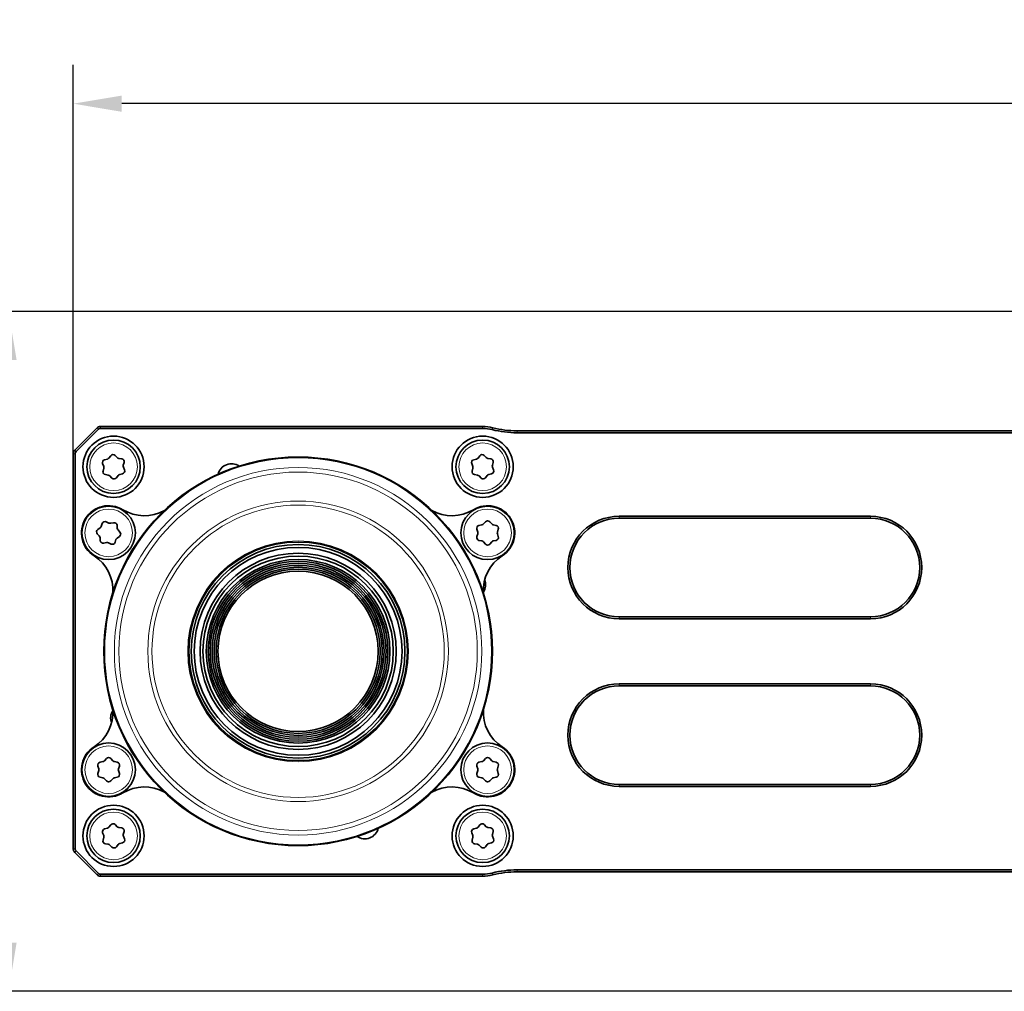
# Model space of a CAD drawing. Header units: millimetres. Extents: x 10 to 1178, y 10 to 830.
# Tile 9 of 44: x 217 to 318, y 392 to 492. Entities that reach past the tile are written whole.
import ezdxf

# ---------------------------------------------------------------- set-up
doc = ezdxf.new("R2010")
doc.units = ezdxf.units.MM
doc.header["$LTSCALE"] = 2
for name, color, linetype, lineweight in [('Bemaßung (ISO)', 7, 'Continuous', 25), ('Sichtbar (ISO)', 7, 'Continuous', 35), ('Sichtbar schmal (ISO)', 7, 'Continuous', 18)]:
    doc.layers.add(name, color=color, linetype=linetype, lineweight=lineweight)
doc.styles.add('Notiztext (ISO)', font='isocpeur.ttf')
doc.dimstyles.new('Standard (ISO)', dxfattribs={"dimscale": 2, "dimtxt": 3.5, "dimasz": 2.5, "dimexe": 2, "dimexo": 0, "dimgap": 0.762, "dimtad": 1, "dimtoh": 1, "dimdec": 8, "dimdsep": 46, "dimtxsty": 'Notiztext (ISO)', "dimcen": 0.09, "dimdle": 10, "dimclrd": 256, "dimclre": 256, "dimclrt": 256, "dimadec": 6, "dimazin": 2, "dimtfac": 0.514286, "dimtdec": 3, "dimtmove": 0, "dimatfit": 3, "dimfxl": 1, "dimtolj": 1, "dimlwd": -1, "dimlwe": -1, "dimarcsym": 0})

# ---------------------------------------------------------------- blocks, each defined once
blk = doc.blocks.new('*D9')
at = {"layer": 'Bemaßung (ISO)', "transparency": 16777216}
for p, q in [((364.51, 461.82), (211.69, 461.82)), ((215.69, 396.82), (215.69, 456.82)), ((364.51, 391.82), (211.69, 391.82))]:
    blk.add_line(p, q, dxfattribs=at)
for points in [[(214.86, 456.82), (216.53, 456.82), (215.69, 461.82)], [(214.86, 396.82), (216.53, 396.82), (215.69, 391.82)]]:
    blk.add_solid(points, dxfattribs=at)
at = {"layer": 'Defpoints', "color": 0, "transparency": 16777216}
for p in [(215.69, 461.82), (364.51, 461.82), (364.51, 391.82)]:
    blk.add_point(p, dxfattribs=at)
at = {"layer": 'Bemaßung (ISO)', "transparency": 16777216, "insert": (207.17, 422.62), "char_height": 7, "attachment_point": 1, "rotation": 90, "style": 'Notiztext (ISO)'}
blk.add_mtext('\\A1;70', dxfattribs=at)
blk = doc.blocks.new('*D11')
at = {"layer": 'Bemaßung (ISO)', "transparency": 16777216}
for p, q in [((222.36, 447.16), (222.36, 487.2)), ((568.66, 447.16), (568.66, 487.2)), ((563.66, 483.2), (227.36, 483.2))]:
    blk.add_line(p, q, dxfattribs=at)
for points in [[(227.36, 484.03), (227.36, 482.36), (222.36, 483.2)], [(563.66, 484.03), (563.66, 482.36), (568.66, 483.2)]]:
    blk.add_solid(points, dxfattribs=at)
at = {"layer": 'Defpoints', "color": 0, "transparency": 16777216}
for p in [(222.36, 483.2), (222.36, 447.16), (568.66, 447.16)]:
    blk.add_point(p, dxfattribs=at)
at = {"layer": 'Bemaßung (ISO)', "transparency": 16777216, "insert": (385.01, 491.72), "char_height": 7, "attachment_point": 1, "style": 'Notiztext (ISO)'}
blk.add_mtext('\\A1;346.3', dxfattribs=at)

msp = doc.modelspace()

# ---------------------------------------------------------------- linework, layer by layer
at = {"layer": 'Sichtbar (ISO)'}
for p, q in [((224.8148744, 449.8248006), (222.50776761, 447.51769382)), ((222.64918897, 447.37627247), (224.95629575, 449.68337925)), ((264.51132101, 449.97124721), (225.16842779, 449.97124721)), ((225.16842779, 449.77124721), (264.51132101, 449.77124721)), ((323.36870599, 449.52124721), (268.05144812, 449.52124721)), ((268.05144812, 449.32124721), (323.36870599, 449.32124721)), ((222.36132101, 447.16414043), (222.36132101, 406.47835399)), ((222.56132101, 406.47835399), (222.56132101, 447.16414043)), ((225.49630441, 445.86115649), (225.3864015, 446.14077168)), ((225.5893811, 446.54066823), (225.87995929, 446.61700711)), ((226.03837516, 446.72023201), (226.22557756, 446.95521832)), ((226.67338794, 446.9793811), (226.88478844, 446.76590245)), ((227.05339175, 446.68032273), (227.35049707, 446.63569385)), ((227.59532784, 446.25996008), (227.51615015, 445.97014255)), ((263.49630441, 445.86115649), (263.3864015, 446.14077168)), ((263.5893811, 446.54066823), (263.87995929, 446.61700711)), ((264.03837516, 446.72023201), (264.22557756, 446.95521832)), ((264.67338794, 446.9793811), (264.88478844, 446.76590245)), ((265.05339175, 446.68032273), (265.35049707, 446.63569385)), ((265.59532784, 446.25996008), (265.51615015, 445.97014255)), ((225.42731417, 445.38253435), (225.50649186, 445.67235188)), ((227.43326091, 445.10182619), (227.14268272, 445.02548731)), ((227.5263376, 445.78133794), (227.63624051, 445.50172274)), ((263.42731417, 445.38253435), (263.50649186, 445.67235188)), ((265.43326091, 445.10182619), (265.14268272, 445.02548731)), ((265.5263376, 445.78133794), (265.63624051, 445.50172274)), ((225.96925026, 444.9621717), (225.67214494, 445.00680058)), ((226.34925408, 444.66311333), (226.13785357, 444.87659198)), ((226.98426685, 444.92226242), (226.79706445, 444.68727611)), ((263.96925026, 444.9621717), (263.67214494, 445.00680058)), ((264.34925408, 444.66311333), (264.13785357, 444.87659198)), ((264.98426685, 444.92226242), (264.79706445, 444.68727611)), ((225.25001744, 439.68763582), (225.34375753, 439.97307601)), ((225.75517748, 440.15154617), (226.02764861, 440.02496502)), ((226.21549398, 440.00339917), (226.50956248, 440.06493797)), ((264.59260496, 439.93255123), (264.79219632, 440.1571099)), ((265.24065811, 440.1571099), (265.44024948, 439.93255123)), ((304.43632101, 440.72124721), (278.56132101, 440.72124721)), ((278.56132101, 440.52124721), (304.43632101, 440.52124721)), ((224.89156013, 439.36306354), (225.13741819, 439.53573989)), ((226.86983214, 439.79787292), (226.89644522, 439.49861542)), ((226.97169133, 439.32515364), (227.17201974, 439.10125225)), ((264.00503526, 439.10392992), (263.91035744, 439.38906044)), ((264.13458833, 439.77743974), (264.42885752, 439.83801161)), ((265.60399692, 439.83801161), (265.8982661, 439.77743974)), ((266.122497, 439.38906044), (266.02781918, 439.10392992)), ((225.04073826, 438.69362694), (224.84040985, 438.91752833)), ((225.14259744, 438.22090766), (225.11598437, 438.52016516)), ((225.79693561, 438.01538141), (225.50286711, 437.95384261)), ((226.2572521, 437.86723441), (225.98478097, 437.99381556)), ((226.76241215, 438.33114476), (226.66867205, 438.04570457)), ((227.12086946, 438.65571704), (226.8750114, 438.48304069)), ((263.91035744, 438.62972014), (264.00503526, 438.91485066)), ((264.42885752, 438.18076897), (264.13458833, 438.24134084)), ((264.79219632, 437.86167068), (264.59260496, 438.08622935)), ((265.44024948, 438.08622935), (265.24065811, 437.86167068)), ((265.8982661, 438.24134084), (265.60399692, 438.18076897)), ((266.02781918, 438.91485066), (266.122497, 438.62972014)), ((304.43632101, 430.37124721), (278.56132101, 430.37124721)), ((278.56132101, 430.17124721), (304.43632101, 430.17124721)), ((304.43632101, 423.47124721), (278.56132101, 423.47124721)), ((278.56132101, 423.27124721), (304.43632101, 423.27124721)), ((225.58239253, 415.55626508), (225.7819839, 415.78082374)), ((226.23044569, 415.78082374), (226.43003705, 415.55626508)), ((264.59260496, 415.55626508), (264.79219632, 415.78082374)), ((265.24065811, 415.78082374), (265.44024948, 415.55626508)), ((224.99482283, 414.72764376), (224.90014501, 415.01277429)), ((225.12437591, 415.40115359), (225.41864509, 415.46172545)), ((226.59378449, 415.46172545), (226.88805368, 415.40115359)), ((227.11228457, 415.01277429), (227.01760675, 414.72764376)), ((264.00503526, 414.72764376), (263.91035744, 415.01277429)), ((264.13458833, 415.40115359), (264.42885752, 415.46172545)), ((265.60399692, 415.46172545), (265.8982661, 415.40115359)), ((266.122497, 415.01277429), (266.02781918, 414.72764376)), ((224.90014501, 414.25343398), (224.99482283, 414.53856451)), ((225.41864509, 413.80448282), (225.12437591, 413.86505468)), ((225.7819839, 413.48538453), (225.58239253, 413.70994319)), ((226.43003705, 413.70994319), (226.23044569, 413.48538453)), ((226.88805368, 413.86505468), (226.59378449, 413.80448282)), ((227.01760675, 414.53856451), (227.11228457, 414.25343398)), ((263.91035744, 414.25343398), (264.00503526, 414.53856451)), ((264.42885752, 413.80448282), (264.13458833, 413.86505468)), ((264.79219632, 413.48538453), (264.59260496, 413.70994319)), ((265.44024948, 413.70994319), (265.24065811, 413.48538453)), ((265.8982661, 413.86505468), (265.60399692, 413.80448282)), ((266.02781918, 414.53856451), (266.122497, 414.25343398)), ((304.43632101, 413.12124721), (278.56132101, 413.12124721)), ((278.56132101, 412.92124721), (304.43632101, 412.92124721)), ((225.5893811, 408.54066823), (225.87995929, 408.61700711)), ((226.03837516, 408.72023201), (226.22557756, 408.95521832)), ((226.67338794, 408.9793811), (226.88478844, 408.76590245)), ((227.05339175, 408.68032273), (227.35049707, 408.63569385)), ((263.5893811, 408.54066823), (263.87995929, 408.61700711)), ((264.03837516, 408.72023201), (264.22557756, 408.95521832)), ((264.67338794, 408.9793811), (264.88478844, 408.76590245)), ((265.05339175, 408.68032273), (265.35049707, 408.63569385)), ((225.49630441, 407.86115649), (225.3864015, 408.14077168)), ((225.42731417, 407.38253435), (225.50649186, 407.67235188)), ((227.59532784, 408.25996008), (227.51615015, 407.97014255)), ((227.5263376, 407.78133794), (227.63624051, 407.50172274)), ((263.49630441, 407.86115649), (263.3864015, 408.14077168)), ((263.42731417, 407.38253435), (263.50649186, 407.67235188)), ((265.59532784, 408.25996008), (265.51615015, 407.97014255)), ((265.5263376, 407.78133794), (265.63624051, 407.50172274)), ((225.96925026, 406.9621717), (225.67214494, 407.00680058)), ((226.34925408, 406.66311333), (226.13785357, 406.87659198)), ((226.98426685, 406.92226242), (226.79706445, 406.68727611)), ((227.43326091, 407.10182619), (227.14268272, 407.02548731)), ((263.96925026, 406.9621717), (263.67214494, 407.00680058)), ((264.34925408, 406.66311333), (264.13785357, 406.87659198)), ((264.98426685, 406.92226242), (264.79706445, 406.68727611)), ((265.43326091, 407.10182619), (265.14268272, 407.02548731)), ((222.50776761, 406.1248006), (224.8148744, 403.81769382)), ((224.95629575, 403.95911518), (222.64918897, 406.26622196)), ((264.51132101, 403.87124721), (225.16842779, 403.87124721)), ((225.16842779, 403.67124721), (264.51132101, 403.67124721)), ((323.36870599, 404.32124721), (268.05144812, 404.32124721)), ((268.05144812, 404.12124721), (323.36870599, 404.12124721))]:
    msp.add_line(p, q, dxfattribs=at)
for centre, radius in [((226.51132101, 445.82124721), 3.15), ((226.51132101, 445.82124721), 2.75), ((264.51132101, 445.82124721), 3.15), ((264.51132101, 445.82124721), 2.75), ((245.51132101, 426.82124721), 20), ((226.00621479, 439.00939029), 2.75), ((265.01642722, 439.00939029), 2.75), ((245.51132101, 426.82124721), 11.25), ((245.51082101, 426.82124721), 11.00000007), ((245.51082101, 426.82124721), 10.70000007), ((245.51082101, 426.82124721), 10.09878801), ((245.51082101, 426.82124721), 9.79878801), ((245.51082101, 426.82124721), 9.45), ((245.51082101, 426.82124721), 9.25), ((245.51082101, 426.82124721), 9.05), ((245.51082101, 426.82124721), 8.85), ((245.51082101, 426.82124721), 8.65), ((245.51082101, 426.82124721), 8.45), ((245.51082101, 426.82124721), 8.25), ((226.00621479, 414.63310414), 2.75), ((265.01642722, 414.63310414), 2.75), ((226.51132101, 407.82124721), 3.15), ((226.51132101, 407.82124721), 2.75), ((264.51132101, 407.82124721), 3.15), ((264.51132101, 407.82124721), 2.75)]:
    msp.add_circle(centre, radius, dxfattribs=at)
for centre, radius, start, end in [((225.16842779, 449.47124721), 0.5, 90, 135), ((225.16842779, 449.47124721), 0.3, 90, 135), ((264.51132101, 445.82124721), 4.15, 75.5115010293, 90), ((264.51132101, 445.82124721), 3.95, 75.5115010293, 90), ((268.05144812, 459.52124721), 10.2, 255.5115010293, 270), ((268.05144812, 459.52124721), 10, 255.5115010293, 270), ((222.86132101, 447.16414043), 0.5, 135, 180), ((222.86132101, 447.16414043), 0.3, 135, 180), ((226.46022088, 446.76828916), 0.3, 44.7197601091, 141.4573369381), ((264.46022088, 446.76828916), 0.3, 44.7197601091, 141.4573369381), ((225.66560856, 446.25051418), 0.3, 104.7197601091, 201.4573369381), ((225.80373183, 446.90716117), 0.3, 284.7197601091, 321.4573369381), ((227.09795549, 446.97699439), 0.3, 224.7197601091, 261.4573369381), ((227.30593333, 446.33902219), 0.3, 344.7197601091, 81.4573369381), ((238.64857477, 444.69931238), 1.425, 55.9263515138, 166.0736484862), ((263.66560856, 446.25051418), 0.3, 104.7197601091, 201.4573369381), ((263.80373183, 446.90716117), 0.3, 284.7197601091, 321.4573369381), ((265.09795549, 446.97699439), 0.3, 224.7197601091, 261.4573369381), ((265.30593333, 446.33902219), 0.3, 344.7197601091, 81.4573369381), ((225.71670868, 445.30347224), 0.3, 164.7197601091, 261.4573369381), ((225.21709735, 445.75141399), 0.3, 344.7197601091, 21.4573369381), ((227.21891018, 444.73533326), 0.3, 104.7197601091, 141.4573369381), ((227.35703345, 445.39198025), 0.3, 284.7197601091, 21.4573369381), ((227.80554466, 445.89108043), 0.3, 164.7197601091, 201.4573369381), ((263.71670868, 445.30347224), 0.3, 164.7197601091, 261.4573369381), ((263.21709735, 445.75141399), 0.3, 344.7197601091, 21.4573369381), ((265.21891018, 444.73533326), 0.3, 104.7197601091, 141.4573369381), ((265.35703345, 445.39198025), 0.3, 284.7197601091, 21.4573369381), ((265.80554466, 445.89108043), 0.3, 164.7197601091, 201.4573369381), ((225.92468652, 444.66550004), 0.3, 44.7197601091, 81.4573369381), ((226.56242113, 444.87420527), 0.3, 224.7197601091, 321.4573369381), ((263.92468652, 444.66550004), 0.3, 44.7197601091, 81.4573369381), ((264.56242113, 444.87420527), 0.3, 224.7197601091, 321.4573369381), ((226.00621479, 439.00939029), 2.8, 58.5000098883, 237.4999901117), ((229.66370372, 444.97787207), 4.2, 238.5000098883, 299.7209690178), ((261.35893829, 444.97787207), 4.2, 240.2790309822, 301.4999901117), ((265.01642722, 439.00939029), 2.8, 302.5000098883, 121.4999901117), ((225.62878109, 439.87947274), 0.3, 65.0819646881, 161.8195415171), ((226.15404501, 440.29703845), 0.3, 245.0819646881, 281.8195415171), ((226.57101145, 439.77129869), 0.3, 5.0819646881, 101.8195415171), ((265.01642722, 439.95780985), 0.3, 41.6312115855, 138.3687884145), ((278.56132101, 435.44624721), 5.275, 90, 270), ((278.56132101, 435.44624721), 5.075, 90, 270), ((304.43632101, 435.44624721), 5.275, 270, 90), ((304.43632101, 435.44624721), 5.075, 270, 90), ((225.06398444, 439.11756434), 0.3, 125.0819646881, 221.8195415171), ((224.96499388, 439.78123909), 0.3, 305.0819646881, 341.8195415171), ((227.19526592, 439.52518965), 0.3, 185.0819646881, 221.8195415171), ((226.94844515, 438.90121624), 0.3, 305.0819646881, 41.8195415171), ((264.19507178, 439.48360007), 0.3, 101.6312115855, 198.3687884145), ((263.72032091, 439.00939029), 0.3, 341.6312115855, 18.3687884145), ((264.36837406, 440.13185128), 0.3, 281.6312115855, 318.3687884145), ((265.66448037, 440.13185128), 0.3, 221.6312115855, 258.3687884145), ((265.83778265, 439.48360007), 0.3, 341.6312115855, 78.3687884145), ((266.31253352, 439.00939029), 0.3, 161.6312115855, 198.3687884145), ((224.81716367, 438.49359093), 0.3, 5.0819646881, 41.8195415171), ((225.44141814, 438.24748189), 0.3, 185.0819646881, 281.8195415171), ((225.85838458, 437.72174213), 0.3, 65.0819646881, 101.8195415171), ((226.3836485, 438.13930784), 0.3, 245.0819646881, 341.8195415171), ((227.0474357, 438.23754149), 0.3, 125.0819646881, 161.8195415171), ((264.19507178, 438.53518051), 0.3, 161.6312115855, 258.3687884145), ((264.36837406, 437.8869293), 0.3, 41.6312115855, 78.3687884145), ((265.66448037, 437.8869293), 0.3, 101.6312115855, 138.3687884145), ((265.83778265, 438.53518051), 0.3, 281.6312115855, 18.3687884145), ((265.01642722, 438.06097073), 0.3, 221.6312115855, 318.3687884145), ((222.24511652, 433.10565082), 4.2, 356.2790309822, 57.4999901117), ((268.77752549, 433.10565082), 4.2, 122.5000098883, 183.7209690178), ((263.38938617, 433.68399345), 1.425, 326.8415774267, 20.9055070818), ((278.56132101, 418.19624721), 5.275, 90, 270), ((278.56132101, 418.19624721), 5.075, 90, 270), ((304.43632101, 418.19624721), 5.275, 270, 90), ((304.43632101, 418.19624721), 5.075, 270, 90), ((222.24511652, 420.53684361), 4.2, 302.5000098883, 3.7209690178), ((227.63325584, 419.95850098), 1.425, 146.8415774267, 200.9055070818), ((268.77752549, 420.53684361), 4.2, 176.2790309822, 237.4999901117), ((226.00621479, 414.63310414), 2.8, 122.5000098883, 301.4999901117), ((265.01642722, 414.63310414), 2.8, 238.5000098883, 57.4999901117), ((226.00621479, 415.5815237), 0.3, 41.6312115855, 138.3687884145), ((265.01642722, 415.5815237), 0.3, 41.6312115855, 138.3687884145), ((225.18485936, 415.10731392), 0.3, 101.6312115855, 198.3687884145), ((224.71010849, 414.63310414), 0.3, 341.6312115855, 18.3687884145), ((225.35816164, 415.75556512), 0.3, 281.6312115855, 318.3687884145), ((226.65426795, 415.75556512), 0.3, 221.6312115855, 258.3687884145), ((226.82757023, 415.10731392), 0.3, 341.6312115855, 78.3687884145), ((227.3023211, 414.63310414), 0.3, 161.6312115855, 198.3687884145), ((264.19507178, 415.10731392), 0.3, 101.6312115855, 198.3687884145), ((263.72032091, 414.63310414), 0.3, 341.6312115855, 18.3687884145), ((264.36837406, 415.75556512), 0.3, 281.6312115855, 318.3687884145), ((265.66448037, 415.75556512), 0.3, 221.6312115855, 258.3687884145), ((265.83778265, 415.10731392), 0.3, 341.6312115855, 78.3687884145), ((266.31253352, 414.63310414), 0.3, 161.6312115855, 198.3687884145), ((225.18485936, 414.15889435), 0.3, 161.6312115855, 258.3687884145), ((225.35816164, 413.51064315), 0.3, 41.6312115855, 78.3687884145), ((226.65426795, 413.51064315), 0.3, 101.6312115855, 138.3687884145), ((226.82757023, 414.15889435), 0.3, 281.6312115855, 18.3687884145), ((264.19507178, 414.15889435), 0.3, 161.6312115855, 258.3687884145), ((264.36837406, 413.51064315), 0.3, 41.6312115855, 78.3687884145), ((265.66448037, 413.51064315), 0.3, 101.6312115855, 138.3687884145), ((265.83778265, 414.15889435), 0.3, 281.6312115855, 18.3687884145), ((226.00621479, 413.68468457), 0.3, 221.6312115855, 318.3687884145), ((229.66370372, 408.66462235), 4.2, 60.2790309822, 121.4999901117), ((261.35893829, 408.66462235), 4.2, 58.5000098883, 119.7209690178), ((265.01642722, 413.68468457), 0.3, 221.6312115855, 318.3687884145), ((225.66560856, 408.25051418), 0.3, 104.7197601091, 201.4573369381), ((225.80373183, 408.90716117), 0.3, 284.7197601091, 321.4573369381), ((226.46022088, 408.76828916), 0.3, 44.7197601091, 141.4573369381), ((227.09795549, 408.97699439), 0.3, 224.7197601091, 261.4573369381), ((227.30593333, 408.33902219), 0.3, 344.7197601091, 81.4573369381), ((252.37406724, 408.94318205), 1.425, 235.9263515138, 346.0736484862), ((263.66560856, 408.25051418), 0.3, 104.7197601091, 201.4573369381), ((263.80373183, 408.90716117), 0.3, 284.7197601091, 321.4573369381), ((264.46022088, 408.76828916), 0.3, 44.7197601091, 141.4573369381), ((265.09795549, 408.97699439), 0.3, 224.7197601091, 261.4573369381), ((265.30593333, 408.33902219), 0.3, 344.7197601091, 81.4573369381), ((225.21709735, 407.75141399), 0.3, 344.7197601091, 21.4573369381), ((227.80554466, 407.89108043), 0.3, 164.7197601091, 201.4573369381), ((263.21709735, 407.75141399), 0.3, 344.7197601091, 21.4573369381), ((265.80554466, 407.89108043), 0.3, 164.7197601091, 201.4573369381), ((225.71670868, 407.30347224), 0.3, 164.7197601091, 261.4573369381), ((225.92468652, 406.66550004), 0.3, 44.7197601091, 81.4573369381), ((226.56242113, 406.87420527), 0.3, 224.7197601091, 321.4573369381), ((227.21891018, 406.73533326), 0.3, 104.7197601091, 141.4573369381), ((227.35703345, 407.39198025), 0.3, 284.7197601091, 21.4573369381), ((263.71670868, 407.30347224), 0.3, 164.7197601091, 261.4573369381), ((263.92468652, 406.66550004), 0.3, 44.7197601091, 81.4573369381), ((264.56242113, 406.87420527), 0.3, 224.7197601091, 321.4573369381), ((265.21891018, 406.73533326), 0.3, 104.7197601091, 141.4573369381), ((265.35703345, 407.39198025), 0.3, 284.7197601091, 21.4573369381), ((222.86132101, 406.47835399), 0.5, 180, 225), ((222.86132101, 406.47835399), 0.3, 180, 225), ((225.16842779, 404.17124721), 0.5, 225, 270), ((225.16842779, 404.17124721), 0.3, 225, 270), ((264.51132101, 407.82124721), 3.95, 270, 284.4884989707), ((264.51132101, 407.82124721), 4.15, 270, 284.4884989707), ((268.05144812, 394.12124721), 10.2, 90, 104.4884989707), ((268.05144812, 394.12124721), 10, 90, 104.4884989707)]:
    msp.add_arc(centre, radius, start, end, dxfattribs=at)
at = {"layer": 'Sichtbar schmal (ISO)'}
for p, q in [((224.8148744, 449.8248006), (224.95629575, 449.68337925)), ((225.16842779, 449.97124721), (225.16842779, 449.77124721)), ((264.51132101, 449.97124721), (264.51132101, 449.77124721)), ((265.5495915, 449.83926841), (265.49955437, 449.64562884)), ((268.05144812, 449.52124721), (268.05144812, 449.32124721)), ((222.36132101, 447.16414043), (222.56132101, 447.16414043)), ((222.50776761, 447.51769382), (222.64918897, 447.37627247)), ((278.56132101, 440.72124721), (278.56132101, 440.52124721)), ((304.43632101, 440.52124721), (304.43632101, 440.72124721)), ((278.56132101, 430.37124721), (278.56132101, 430.17124721)), ((304.43632101, 430.37124721), (304.43632101, 430.17124721)), ((278.56132101, 423.27124721), (278.56132101, 423.47124721)), ((304.43632101, 423.27124721), (304.43632101, 423.47124721)), ((278.56132101, 413.12124721), (278.56132101, 412.92124721)), ((304.43632101, 412.92124721), (304.43632101, 413.12124721)), ((222.36132101, 406.47835399), (222.56132101, 406.47835399)), ((222.50776761, 406.1248006), (222.64918897, 406.26622196)), ((224.8148744, 403.81769382), (224.95629575, 403.95911518)), ((225.16842779, 403.67124721), (225.16842779, 403.87124721)), ((264.51132101, 403.87124721), (264.51132101, 403.67124721)), ((265.5495915, 403.80322601), (265.49955437, 403.99686559)), ((268.05144812, 404.12124721), (268.05144812, 404.32124721))]:
    msp.add_line(p, q, dxfattribs=at)
for centre, radius in [((226.51132101, 445.82124721), 2.45), ((264.51132101, 445.82124721), 2.45), ((245.51132101, 426.82124721), 19.90953893), ((245.51132101, 426.82124721), 18.91974254), ((245.51132101, 426.82124721), 18.44989623), ((245.51132101, 426.82124721), 15.47169466), ((226.00621479, 439.00939029), 2.45), ((245.51132101, 426.82124721), 15.0490764), ((265.01642722, 439.00939029), 2.45), ((245.51132101, 426.82124721), 11.36547635), ((226.00621479, 414.63310414), 2.45), ((265.01642722, 414.63310414), 2.45), ((226.51132101, 407.82124721), 2.45), ((264.51132101, 407.82124721), 2.45)]:
    msp.add_circle(centre, radius, dxfattribs=at)

# ---------------------------------------------------------------- dimensions: what is measured, and where the dimension line sits
at = {"layer": 'Bemaßung (ISO)'}
dim = msp.add_linear_dim(base=(222.3613210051, 483.1956944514), p1=(568.6613210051, 447.1641404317), p2=(222.3613210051, 447.1641404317), dimstyle='Standard (ISO)', override={"dimgap": 0.762, "dimtoh": 0, "dimdec": 8, "dimtol": 0, "dimlim": 0, "dimtp": 0, "dimtm": 0, "dimtdec": 3, "dimtofl": 0, "dimatfit": 1}, dxfattribs=at)
dim.commit()
dim.dimension.update_dxf_attribs({"geometry": '*D11', "text_midpoint": (395.5113210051, 483.1956944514), "dimtype": 160})
dim = msp.add_linear_dim(base=(215.6941311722, 461.8212472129), p1=(364.5113210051, 391.8212472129), p2=(364.5113210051, 461.8212472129), angle=90, dimstyle='Standard (ISO)', override={"dimgap": 0.762, "dimtoh": 0, "dimdec": 8, "dimtol": 0, "dimlim": 0, "dimtp": 0, "dimtm": 0, "dimtdec": 3, "dimtofl": 0, "dimatfit": 1}, dxfattribs=at)
dim.commit()
dim.dimension.update_dxf_attribs({"geometry": '*D9', "text_midpoint": (215.6941311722, 426.8212472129), "dimtype": 160})

doc.saveas('drawing.dxf')
